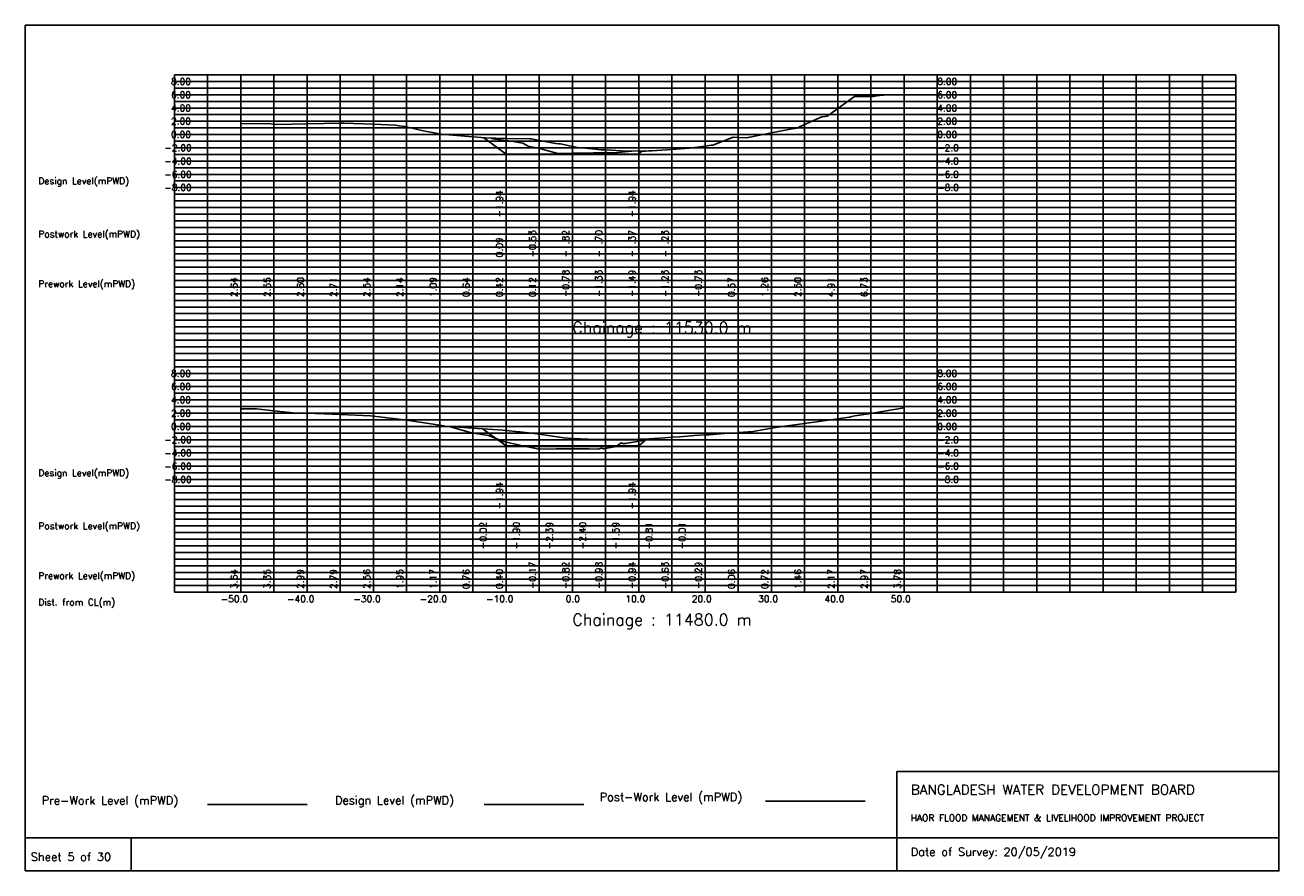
# Model space of a CAD drawing. Extents: x 0 to 189, y 0 to 128.
import ezdxf

# ---------------------------------------------------------------- set-up
doc = ezdxf.new("R2010")
doc.units = 0
doc.header["$MEASUREMENT"] = 0
doc.linetypes.add('1-1', pattern=[0])
for name, color, linetype in [('P1', 7, 'CONTINUOUS'), ('P15', 8, 'CONTINUOUS'), ('P2', 3, 'CONTINUOUS'), ('P3', 1, 'CONTINUOUS'), ('P6', 4, 'CONTINUOUS')]:
    doc.layers.add(name, color=color, linetype=linetype)
doc.styles.add('ROMAN_SIMPLEX', font='ROMANS')

msp = doc.modelspace()

# ---------------------------------------------------------------- linework, layer by layer
at = {"layer": 'P1'}
for p, q in [((0, 127.5), (0, 5)), ((0, 127.5), (189, 127.5)), ((189, 127.5), (189, 5)), ((131.4, 15), (131.4, 0)), ((131.4, 15), (189, 15)), ((16, 5), (16, 0))]:
    msp.add_line(p, q, dxfattribs=at)
at = {"layer": 'P1', "linetype": '1-1'}
msp.add_lwpolyline([(0, 0), (189, 0), (189, 5), (0, 5), (0, 0)], dxfattribs=at)
at = {"layer": 'P15', "linetype": '1-1'}
for points in [[(22.5, 120), (182.5, 120)], [(22.5, 42), (22.5, 120)], [(27.5, 42), (27.5, 120)], [(32.5, 42), (32.5, 120)], [(37.5, 42), (37.5, 120)], [(42.5, 42), (42.5, 120)], [(47.5, 42), (47.5, 120)], [(52.5, 42), (52.5, 120)], [(57.5, 42), (57.5, 120)], [(62.5, 42), (62.5, 120)], [(67.5, 42), (67.5, 120)], [(72.5, 42), (72.5, 120)], [(77.5, 42), (77.5, 120)], [(82.5, 42), (82.5, 120)], [(87.5, 42), (87.5, 120)], [(92.5, 42), (92.5, 120)], [(97.5, 42), (97.5, 120)], [(102.5, 42), (102.5, 120)], [(107.5, 42), (107.5, 120)], [(112.5, 42), (112.5, 120)], [(117.5, 42), (117.5, 120)], [(122.5, 42), (122.5, 120)], [(127.5, 42), (127.5, 120)], [(132.5, 42), (132.5, 120)], [(137.5, 42), (137.5, 120)], [(142.5, 42), (142.5, 120)], [(147.5, 42), (147.5, 120)], [(152.5, 42), (152.5, 120)], [(157.5, 42), (157.5, 120)], [(162.5, 42), (162.5, 120)], [(167.5, 42), (167.5, 120)], [(172.5, 42), (172.5, 120)], [(177.5, 42), (177.5, 120)], [(182.5, 42), (182.5, 120)], [(22.5, 119), (182.5, 119)], [(22.5, 118), (182.5, 118)], [(22.5, 117), (182.5, 117)], [(22.5, 116), (182.5, 116)], [(22.5, 115), (182.5, 115)], [(22.5, 114), (182.5, 114)], [(22.5, 113), (182.5, 113)], [(22.5, 112), (182.5, 112)], [(22.5, 111), (182.5, 111)], [(22.5, 110), (182.5, 110)], [(22.5, 109), (182.5, 109)], [(22.5, 108), (182.5, 108)], [(22.5, 107), (182.5, 107)], [(22.5, 106), (182.5, 106)], [(22.5, 105), (182.5, 105)], [(22.5, 104), (182.5, 104)], [(22.5, 103), (182.5, 103)], [(22.5, 102), (182.5, 102)], [(22.5, 101), (182.5, 101)], [(22.5, 100), (182.5, 100)], [(22.5, 99), (182.5, 99)], [(22.5, 98), (182.5, 98)], [(22.5, 97), (182.5, 97)], [(22.5, 96), (182.5, 96)], [(22.5, 95), (182.5, 95)], [(22.5, 94), (182.5, 94)], [(22.5, 93), (182.5, 93)], [(22.5, 92), (182.5, 92)], [(22.5, 91), (182.5, 91)], [(22.5, 90), (182.5, 90)], [(22.5, 89), (182.5, 89)], [(22.5, 88), (182.5, 88)], [(22.5, 87), (182.5, 87)], [(22.5, 86), (182.5, 86)], [(22.5, 85), (182.5, 85)], [(22.5, 84), (182.5, 84)], [(22.5, 83), (182.5, 83)], [(22.5, 82), (182.5, 82)], [(22.5, 81), (182.5, 81)], [(22.5, 80), (182.5, 80)], [(22.5, 79), (182.5, 79)], [(22.5, 78), (182.5, 78)], [(22.5, 77), (182.5, 77)], [(22.5, 76), (182.5, 76)], [(22.5, 75), (182.5, 75)], [(22.5, 74), (182.5, 74)], [(22.5, 73), (182.5, 73)], [(22.5, 72), (182.5, 72)], [(22.5, 71), (182.5, 71)], [(22.5, 70), (182.5, 70)], [(22.5, 69), (182.5, 69)], [(22.5, 68), (182.5, 68)], [(22.5, 67), (182.5, 67)], [(22.5, 66), (182.5, 66)], [(22.5, 65), (182.5, 65)], [(22.5, 64), (182.5, 64)], [(22.5, 63), (182.5, 63)], [(22.5, 62), (182.5, 62)], [(22.5, 61), (182.5, 61)], [(22.5, 60), (182.5, 60)], [(22.5, 59), (182.5, 59)], [(22.5, 58), (182.5, 58)], [(22.5, 57), (182.5, 57)], [(22.5, 56), (182.5, 56)], [(22.5, 55), (182.5, 55)], [(22.5, 54), (182.5, 54)], [(22.5, 53), (182.5, 53)], [(22.5, 52), (182.5, 52)], [(22.5, 51), (182.5, 51)], [(22.5, 50), (182.5, 50)], [(22.5, 49), (182.5, 49)], [(22.5, 48), (182.5, 48)], [(22.5, 47), (182.5, 47)], [(22.5, 46), (182.5, 46)], [(22.5, 45), (182.5, 45)], [(22.5, 44), (182.5, 44)], [(22.5, 43), (182.5, 43)], [(22.5, 42), (182.5, 42)]]:
    msp.add_lwpolyline(points, dxfattribs=at)
at = {"layer": 'P2'}
msp.add_line((27.5, 10), (42.5, 10), dxfattribs=at)
at = {"layer": 'P2', "linetype": '1-1'}
for points in [[(32.5, 112.64), (37.03, 112.6), (37.5, 112.55), (37.88, 112.51), (42.5, 112.6), (47.5, 112.71), (48.09, 112.72), (49.52, 112.66), (52.5, 112.54), (55.86, 112.4), (56.41, 112.33), (57.25, 112.2), (57.5, 112.14), (60.01, 111.58), (62.5, 111.09), (62.77, 111.04), (63.89, 110.97), (67.5, 110.64), (69.41, 110.48), (72.5, 110.42), (76.07, 110.36), (76.32, 110.33), (77.5, 110.12), (79.98, 109.67), (80.46, 109.6), (80.7, 109.58), (82.5, 109.22), (83.52, 109.02), (84, 109.01), (86.81, 108.7), (87.05, 108.69), (87.5, 108.67), (89.87, 108.52), (92.5, 108.51), (93.57, 108.5), (94.01, 108.52), (94.45, 108.56), (97.5, 108.77), (100.15, 108.96), (102.5, 109.27), (103.43, 109.39), (103.65, 109.41), (106.72, 110.61), (107.5, 110.57), (108.72, 110.51), (112.5, 111.26), (115.33, 111.82), (116.35, 111.97), (117.5, 112.5), (120.08, 113.67), (120.53, 113.72), (120.92, 113.78), (122.5, 114.91), (125.02, 116.72), (127.5, 116.73), (127.88, 116.73), (128.39, 116.82), (128.82, 116.87), (129.42, 116.93)], [(32.5, 69.64), (34.89, 69.63), (37.5, 69.35), (40.85, 68.99), (42.01, 69.01), (42.5, 68.99), (47.5, 68.79), (52.09, 68.61), (52.5, 68.56), (56.75, 68.06), (57.5, 67.95), (62.5, 67.17), (63.07, 67.08), (63.24, 67.04), (67.5, 66.76), (72.01, 66.46), (72.5, 66.4), (74.4, 66.18), (74.6, 66.18), (76.76, 65.94), (77.5, 65.83), (81.21, 65.26), (82.5, 65.18), (86.08, 65.05), (87.41, 65.02), (87.5, 65.02), (88.52, 65.01), (89.66, 65.01), (91.54, 65.02), (92.32, 65.05), (92.5, 65.06), (93.24, 65.1), (96.42, 65.3), (97.5, 65.37), (98.68, 65.45), (100.87, 65.64), (102.5, 65.71), (103.11, 65.74), (105.43, 65.93), (107.5, 66.06), (107.6, 66.07), (109.74, 66.26), (112.5, 66.72), (114.11, 66.98), (117.5, 67.46), (122.5, 68.17), (124.27, 68.42), (124.61, 68.5), (125.06, 68.59), (127.5, 68.97), (129.17, 69.24), (132.5, 69.78)]]:
    msp.add_lwpolyline(points, dxfattribs=at)
at = {"layer": 'P3'}
msp.add_line((69.21, 10.02), (84.21, 10.02), dxfattribs=at)
at = {"layer": 'P3', "linetype": '1-1'}
for points in [[(69.13, 110.5), (72.5, 108.06), (77.5, 108.06), (82.5, 108.06), (87.5, 108.06), (92.5, 108.06), (93.01, 108.5)], [(68.9, 66.67), (72.5, 64.06), (77.5, 64.06), (82.5, 64.06), (87.5, 64.06), (92.5, 64.06), (93.72, 65.13)]]:
    msp.add_lwpolyline(points, dxfattribs=at)
at = {"layer": 'P6'}
msp.add_line((111.61, 10.53), (126.61, 10.53), dxfattribs=at)
at = {"layer": 'P6', "linetype": '1-1'}
for points in [[(70.33, 110.46), (70.48, 110.36), (72.5, 110.09), (73.27, 109.99), (75.05, 109.72), (75.92, 109.22), (77.18, 109), (80.32, 108.12), (80.56, 108.13), (82.5, 108.18), (83.85, 108.21), (87.5, 108.3), (87.52, 108.3), (87.75, 108.29), (88.92, 108.23), (91.45, 108.51)], [(63.93, 67), (67.3, 66.06), (69.87, 65.65), (71.97, 64.76), (72.06, 64.75), (75.05, 64.1), (77.42, 63.59), (77.5, 63.56), (80.05, 63.61), (84.13, 63.63), (85.05, 63.6), (86.37, 63.55), (86.89, 63.73), (87.21, 63.61), (89.08, 63.99), (89.86, 64.53), (90.04, 64.41), (90.05, 64.41), (90.46, 64.42), (95.05, 65.19), (95.31, 65.23)]]:
    msp.add_lwpolyline(points, dxfattribs=at)

# ---------------------------------------------------------------- texts
at = {"layer": 'P1', "style": 'ROMAN_SIMPLEX'}
for s, height, rotation, p in [('8.00', 1, 360, (22, 118.5)), ('8.00', 1, 360, (137.5, 118.5)), ('6.00', 1, 360, (22, 116.5)), ('6.00', 1, 360, (137.5, 116.5)), ('4.00', 1, 360, (22, 114.5)), ('4.00', 1, 360, (137.5, 114.5)), ('2.00', 1, 360, (22, 112.5)), ('2.00', 1, 360, (137.5, 112.5)), ('0.00', 1, 360, (22, 110.5)), ('0.00', 1, 360, (137.5, 110.5)), ('-2.00', 1, 360, (21, 108.5)), ('-2.0', 1, 360, (137.5, 108.5)), ('-4.00', 1, 360, (21, 106.5)), ('-4.0', 1, 360, (137.5, 106.5)), ('Design Level(mPWD)', 1, 360, (2, 103.5)), ('-6.00', 1, 360, (21, 104.5)), ('-6.0', 1, 360, (137.5, 104.5)), ('-8.00', 1, 360, (21, 102.5)), ('-8.0', 1, 360, (137.5, 102.5)), ('-1.94', 1, 90, (72, 98.5)), ('-1.94', 1, 90, (92, 98.5)), ('Postwork Level(mPWD)', 1, 360, (2, 95.5)), ('0.09', 1, 90, (72, 92.5)), ('-0.53', 1, 90, (77, 92.5)), ('-1.82', 1, 90, (82, 92.5)), ('-1.70', 1, 90, (87, 92.5)), ('-1.37', 1, 90, (92, 92.5)), ('-1.23', 1, 90, (97, 92.5)), ('Prework Level(mPWD)', 1, 360, (2, 88)), ('2.64', 1, 90, (32, 86.5)), ('2.55', 1, 90, (37, 86.5)), ('2.60', 1, 90, (42, 86.5)), ('2.71', 1, 90, (47, 86.5)), ('2.54', 1, 90, (52, 86.5)), ('2.14', 1, 90, (57, 86.5)), ('1.09', 1, 90, (62, 86.5)), ('0.64', 1, 90, (67, 86.5)), ('0.42', 1, 90, (72, 86.5)), ('0.12', 1, 90, (77, 86.5)), ('-0.78', 1, 90, (82, 86.5)), ('-1.33', 1, 90, (87, 86.5)), ('-1.49', 1, 90, (92, 86.5)), ('-1.23', 1, 90, (97, 86.5)), ('-0.73', 1, 90, (102, 86.5)), ('0.57', 1, 90, (107, 86.5)), ('1.26', 1, 90, (112, 86.5)), ('2.50', 1, 90, (117, 86.5)), ('4.91', 1, 90, (122, 86.5)), ('6.73', 1, 90, (127, 86.5)), ('Chainage : 11530.0 m', 1.75, 360, (82.5, 81)), ('8.00', 1, 360, (22, 74.5)), ('8.00', 1, 360, (137.5, 74.5)), ('6.00', 1, 360, (22, 72.5)), ('6.00', 1, 360, (137.5, 72.5)), ('4.00', 1, 360, (22, 70.5)), ('4.00', 1, 360, (137.5, 70.5)), ('2.00', 1, 360, (22, 68.5)), ('2.00', 1, 360, (137.5, 68.5)), ('0.00', 1, 360, (22, 66.5)), ('0.00', 1, 360, (137.5, 66.5)), ('-2.00', 1, 360, (21, 64.5)), ('-2.0', 1, 360, (137.5, 64.5)), ('-4.00', 1, 360, (21, 62.5)), ('-4.0', 1, 360, (137.5, 62.5)), ('Design Level(mPWD)', 1, 360, (2, 59.5)), ('-6.00', 1, 360, (21, 60.5)), ('-6.0', 1, 360, (137.5, 60.5)), ('-8.00', 1, 360, (21, 58.5)), ('-8.0', 1, 360, (137.5, 58.5)), ('-1.94', 1, 90, (72, 54.5)), ('-1.94', 1, 90, (92, 54.5)), ('Postwork Level(mPWD)', 1, 360, (2, 51.5)), ('-0.02', 1, 90, (69.55, 48.5)), ('-1.90', 1, 90, (74.55, 48.5)), ('-2.39', 1, 90, (79.55, 48.5)), ('-2.40', 1, 90, (84.55, 48.5)), ('-1.59', 1, 90, (89.55, 48.5)), ('-0.81', 1, 90, (94.55, 48.5)), ('-0.01', 1, 90, (99.55, 48.5)), ('-0.17', 1, 90, (77, 42.5)), ('-0.82', 1, 90, (82, 42.5)), ('-0.98', 1, 90, (87, 42.5)), ('-0.94', 1, 90, (92, 42.5)), ('-0.63', 1, 90, (97, 42.5)), ('-0.29', 1, 90, (102, 42.5)), ('Prework Level(mPWD)', 1, 360, (2, 44)), ('3.64', 1, 90, (32, 42.5)), ('3.35', 1, 90, (37, 42.5)), ('2.99', 1, 90, (42, 42.5)), ('2.79', 1, 90, (47, 42.5)), ('2.56', 1, 90, (52, 42.5)), ('1.95', 1, 90, (57, 42.5)), ('1.17', 1, 90, (62, 42.5)), ('0.76', 1, 90, (67, 42.5)), ('0.40', 1, 90, (72, 42.5)), ('0.06', 1, 90, (107, 42.5)), ('0.72', 1, 90, (112, 42.5)), ('1.46', 1, 90, (117, 42.5)), ('2.17', 1, 90, (122, 42.5)), ('2.97', 1, 90, (127, 42.5)), ('3.78', 1, 90, (132, 42.5)), ('Dist. from CL(m)', 1, 360, (2, 40)), ('-50.0', 1, 360, (29.5, 40.5)), ('-40.0', 1, 360, (39.5, 40.5)), ('-30.0', 1, 360, (49.5, 40.5)), ('-20.0', 1, 360, (59.5, 40.5)), ('-10.0', 1, 360, (69.5, 40.5)), ('0.0', 1, 360, (81.5, 40.5)), ('10.0', 1, 360, (90.5, 40.5)), ('20.0', 1, 360, (100.5, 40.5)), ('30.0', 1, 360, (110.5, 40.5)), ('40.0', 1, 360, (120.5, 40.5)), ('50.0', 1, 360, (130.5, 40.5)), ('Chainage : 11480.0 m', 1.75, 360, (82.5, 37)), (' Sheet 5 of 30', 1.25, 360, (0, 1.5))]:
    msp.add_text(s, height=height, rotation=rotation, dxfattribs=at).set_placement(p)
for s, height, p in [('Pre-Work Level (mPWD)', 1.25, (2.5, 10)), ('Design Level (mPWD)', 1.25, (46.71, 10.02)), ('Post-Work Level (mPWD)', 1.25, (86.61, 10.53)), ('BANGLADESH WATER DEVELOPMENT BOARD', 1.5, (133.5, 11.5)), ('HAOR FLOOD MANAGEMENT & LIVELIHOOD IMPROVEMENT PROJECT', 1, (133.5, 7.5)), ('Date of Survey: 20/05/2019', 1.25, (133.5, 2.25))]:
    msp.add_text(s, height=height, dxfattribs=at).set_placement(p)

doc.saveas('drawing.dxf')
